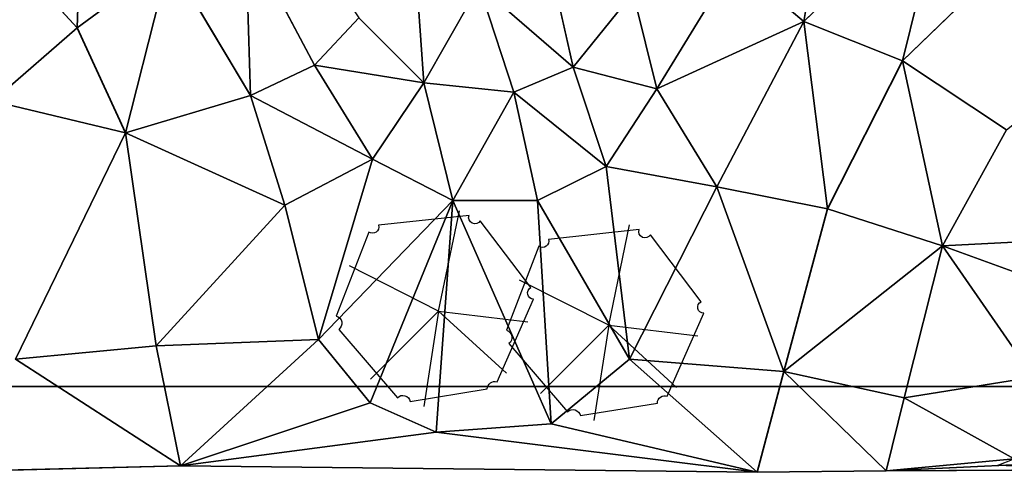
# Model space of a CAD drawing. Header units: feet. Extents: x 45583 to 45902, y 131989 to 132204.
# Tile 2 of 11: x 45663 to 45763, y 131991 to 132037. Entities that reach past the tile are written whole.
import ezdxf

# ---------------------------------------------------------------- set-up
doc = ezdxf.new("R2010")
doc.units = ezdxf.units.FT
doc.header["$MEASUREMENT"] = 0
for name, color, linetype, lineweight in [('C-Prop-E', 194, 'Continuous', 35), ('C-Topo-Majr-E', 34, 'Continuous', 35), ('C-Topo-Minr-E', 94, 'Continuous', 25), ('L-Plnt-Tree-E', 65, 'Continuous', 25)]:
    doc.layers.add(name, color=color, linetype=linetype, lineweight=lineweight)
doc.layers.add('C-TINN', color=182, linetype='Continuous')
doc.layers.add('C-TINN-BNDY', color=110, linetype='Continuous')

# ---------------------------------------------------------------- blocks, each defined once
blk = doc.blocks.new('tree_evergreen')
for p, q in [((333.824, 95.827), (335.94, 105.968)), ((333.824, 95.827), (324.809, 100.384)), ((326.933, 88.936), (333.824, 95.827)), ((333.824, 95.827), (332.321, 86.194)), ((333.824, 95.827), (342.859, 94.739)), ((333.824, 95.827), (340.695, 89.546))]:
    blk.add_line(p, q)
blk.add_lwpolyline([(323.738, 93.973), (329.657, 87.071, -0.593052), (330.968, 86.686), (338.756, 87.956, -0.512092), (339.741, 88.666), (343.437, 97.035, -0.796562), (343.171, 98.194), (338.047, 104.959, -0.9044), (336.905, 105.496), (327.746, 104.506, -0.730097), (326.771, 103.818), (323.483, 95.326, -0.611466), (323.738, 93.973, 20.778034)], format="xyb")

msp = doc.modelspace()

# ---------------------------------------------------------------- linework, layer by layer
at = {"layer": 'C-Prop-E'}
msp.add_line((45888, 132000), (45600, 132000), dxfattribs=at)
at = {"layer": 'C-TINN', "linetype": 'Continuous'}
for p, q in [((45669.925, 132055.333, 931), (45669.279, 132036.263, 930)), ((45669.279, 132036.263, 930), (45669.925, 132055.333, 931)), ((45742.768, 132036.893, 931), (45745.817, 132054.313, 932)), ((45745.817, 132054.313, 932), (45742.768, 132036.893, 931)), ((45655.366, 132051.373, 930), (45669.279, 132036.263, 930)), ((45669.279, 132036.263, 930), (45655.366, 132051.373, 930)), ((45757.249, 132050.962, 931), (45742.768, 132036.893, 931)), ((45742.768, 132036.893, 931), (45757.249, 132050.962, 931)), ((45752.75, 132032.92, 930), (45757.249, 132050.962, 931)), ((45757.249, 132050.962, 931), (45752.75, 132032.92, 930)), ((45686.343, 132045.588, 932), (45693.267, 132032.51, 932)), ((45686.343, 132045.588, 932), (45686.791, 132029.422, 931)), ((45693.267, 132032.51, 932), (45686.343, 132045.588, 932)), ((45686.791, 132029.422, 931), (45686.343, 132045.588, 932)), ((45763.655, 132043.455, 930), (45752.75, 132032.92, 930)), ((45752.75, 132032.92, 930), (45763.655, 132043.455, 930)), ((45669.279, 132036.263, 930), (45678.6, 132043.177, 931)), ((45678.6, 132043.177, 931), (45669.279, 132036.263, 930)), ((45678.6, 132043.177, 931), (45674.149, 132025.669, 930)), ((45674.149, 132025.669, 930), (45678.6, 132043.177, 931)), ((45678.6, 132043.177, 931), (45686.791, 132029.422, 931)), ((45686.791, 132029.422, 931), (45678.6, 132043.177, 931)), ((45717.02, 132043.202, 934), (45719.434, 132032.296, 933)), ((45719.434, 132032.296, 933), (45717.02, 132043.202, 934)), ((45727.9, 132030.092, 932), (45735.732, 132042.889, 932)), ((45735.732, 132042.889, 932), (45727.9, 132030.092, 932)), ((45742.768, 132036.893, 931), (45735.732, 132042.889, 932)), ((45735.732, 132042.889, 932), (45742.768, 132036.893, 931)), ((45703.538, 132041.856, 934), (45704.34, 132030.716, 933)), ((45704.34, 132030.716, 933), (45703.538, 132041.856, 934)), ((45709.942, 132040.509, 934), (45704.34, 132030.716, 933)), ((45704.34, 132030.716, 933), (45709.942, 132040.509, 934)), ((45709.942, 132040.509, 934), (45719.434, 132032.296, 933)), ((45709.942, 132040.509, 934), (45713.463, 132029.769, 933)), ((45719.434, 132032.296, 933), (45709.942, 132040.509, 934)), ((45713.463, 132029.769, 933), (45709.942, 132040.509, 934)), ((45719.434, 132032.296, 933), (45725.507, 132039.776, 933)), ((45725.507, 132039.776, 933), (45719.434, 132032.296, 933)), ((45727.9, 132030.092, 932), (45725.507, 132039.776, 933)), ((45725.507, 132039.776, 933), (45727.9, 132030.092, 932)), ((45697.762, 132037.286, 933), (45693.267, 132032.51, 932)), ((45693.267, 132032.51, 932), (45697.762, 132037.286, 933)), ((45697.762, 132037.286, 933), (45704.34, 132030.716, 933)), ((45704.34, 132030.716, 933), (45697.762, 132037.286, 933)), ((45727.9, 132030.092, 932), (45742.768, 132036.893, 931)), ((45742.768, 132036.893, 931), (45727.9, 132030.092, 932)), ((45742.768, 132036.893, 931), (45733.977, 132020.185, 931)), ((45733.977, 132020.185, 931), (45742.768, 132036.893, 931)), ((45745.161, 132017.971, 930), (45742.768, 132036.893, 931)), ((45752.75, 132032.92, 930), (45742.768, 132036.893, 931)), ((45742.768, 132036.893, 931), (45745.161, 132017.971, 930)), ((45742.768, 132036.893, 931), (45752.75, 132032.92, 930)), ((45669.279, 132036.263, 930), (45660.746, 132028.857, 929)), ((45660.746, 132028.857, 929), (45669.279, 132036.263, 930)), ((45669.279, 132036.263, 930), (45674.149, 132025.669, 930)), ((45674.149, 132025.669, 930), (45669.279, 132036.263, 930)), ((45686.791, 132029.422, 931), (45693.267, 132032.51, 932)), ((45693.267, 132032.51, 932), (45686.791, 132029.422, 931)), ((45693.267, 132032.51, 932), (45704.34, 132030.716, 933)), ((45704.34, 132030.716, 933), (45693.267, 132032.51, 932)), ((45693.267, 132032.51, 932), (45699.142, 132023.006, 932)), ((45699.142, 132023.006, 932), (45693.267, 132032.51, 932)), ((45752.75, 132032.92, 930), (45745.161, 132017.971, 930)), ((45745.161, 132017.971, 930), (45752.75, 132032.92, 930)), ((45756.814, 132014.213, 929), (45752.75, 132032.92, 930)), ((45763.276, 132025.957, 929), (45752.75, 132032.92, 930)), ((45752.75, 132032.92, 930), (45756.814, 132014.213, 929)), ((45752.75, 132032.92, 930), (45763.276, 132025.957, 929)), ((45713.463, 132029.769, 933), (45719.434, 132032.296, 933)), ((45719.434, 132032.296, 933), (45713.463, 132029.769, 933)), ((45722.775, 132022.254, 932), (45719.434, 132032.296, 933)), ((45719.434, 132032.296, 933), (45727.9, 132030.092, 932)), ((45719.434, 132032.296, 933), (45722.775, 132022.254, 932)), ((45727.9, 132030.092, 932), (45719.434, 132032.296, 933)), ((45704.34, 132030.716, 933), (45699.142, 132023.006, 932)), ((45699.142, 132023.006, 932), (45704.34, 132030.716, 933)), ((45704.34, 132030.716, 933), (45713.463, 132029.769, 933)), ((45704.34, 132030.716, 933), (45707.271, 132018.797, 932)), ((45713.463, 132029.769, 933), (45704.34, 132030.716, 933)), ((45707.271, 132018.797, 932), (45704.34, 132030.716, 933)), ((45707.271, 132018.797, 932), (45713.463, 132029.769, 933)), ((45713.463, 132029.769, 933), (45707.271, 132018.797, 932)), ((45713.463, 132029.769, 933), (45722.775, 132022.254, 932)), ((45713.463, 132029.769, 933), (45715.851, 132018.797, 932)), ((45722.775, 132022.254, 932), (45713.463, 132029.769, 933)), ((45715.851, 132018.797, 932), (45713.463, 132029.769, 933)), ((45722.775, 132022.254, 932), (45727.9, 132030.092, 932)), ((45727.9, 132030.092, 932), (45722.775, 132022.254, 932)), ((45733.977, 132020.185, 931), (45727.9, 132030.092, 932)), ((45727.9, 132030.092, 932), (45733.977, 132020.185, 931)), ((45674.149, 132025.669, 930), (45660.746, 132028.857, 929)), ((45660.746, 132028.857, 929), (45674.149, 132025.669, 930)), ((45674.149, 132025.669, 930), (45686.791, 132029.422, 931)), ((45686.791, 132029.422, 931), (45674.149, 132025.669, 930)), ((45686.791, 132029.422, 931), (45699.142, 132023.006, 932)), ((45699.142, 132023.006, 932), (45686.791, 132029.422, 931)), ((45686.791, 132029.422, 931), (45690.278, 132018.338, 931)), ((45690.278, 132018.338, 931), (45686.791, 132029.422, 931)), ((45674.149, 132025.669, 930), (45663.026, 132002.762, 929)), ((45663.026, 132002.762, 929), (45674.149, 132025.669, 930)), ((45674.149, 132025.669, 930), (45690.278, 132018.338, 931)), ((45690.278, 132018.338, 931), (45674.149, 132025.669, 930)), ((45674.149, 132025.669, 930), (45677.279, 132004.132, 930)), ((45677.279, 132004.132, 930), (45674.149, 132025.669, 930)), ((45763.276, 132025.957, 929), (45756.814, 132014.213, 929)), ((45756.814, 132014.213, 929), (45763.276, 132025.957, 929)), ((45699.142, 132023.006, 932), (45690.278, 132018.338, 931)), ((45690.278, 132018.338, 931), (45699.142, 132023.006, 932)), ((45699.142, 132023.006, 932), (45693.681, 132004.745, 931)), ((45693.681, 132004.745, 931), (45699.142, 132023.006, 932)), ((45699.142, 132023.006, 932), (45707.271, 132018.797, 932)), ((45707.271, 132018.797, 932), (45699.142, 132023.006, 932)), ((45715.851, 132018.797, 932), (45722.775, 132022.254, 932)), ((45722.775, 132022.254, 932), (45715.851, 132018.797, 932)), ((45725.158, 132002.762, 931), (45722.775, 132022.254, 932)), ((45722.775, 132022.254, 932), (45733.977, 132020.185, 931)), ((45722.775, 132022.254, 932), (45725.158, 132002.762, 931)), ((45733.977, 132020.185, 931), (45722.775, 132022.254, 932)), ((45733.977, 132020.185, 931), (45725.158, 132002.762, 931)), ((45725.158, 132002.762, 931), (45733.977, 132020.185, 931)), ((45740.775, 132001.517, 930), (45733.977, 132020.185, 931)), ((45745.161, 132017.971, 930), (45733.977, 132020.185, 931)), ((45733.977, 132020.185, 931), (45740.775, 132001.517, 930)), ((45733.977, 132020.185, 931), (45745.161, 132017.971, 930)), ((45693.681, 132004.745, 931), (45707.271, 132018.797, 932)), ((45707.271, 132018.797, 932), (45693.681, 132004.745, 931)), ((45707.271, 132018.797, 932), (45698.927, 131998.373, 931)), ((45698.927, 131998.373, 931), (45707.271, 132018.797, 932)), ((45707.271, 132018.797, 932), (45705.591, 131995.399, 931)), ((45705.591, 131995.399, 931), (45707.271, 132018.797, 932)), ((45707.271, 132018.797, 932), (45715.851, 132018.797, 932)), ((45707.271, 132018.797, 932), (45717.218, 131996.249, 931)), ((45715.851, 132018.797, 932), (45707.271, 132018.797, 932)), ((45717.218, 131996.249, 931), (45707.271, 132018.797, 932)), ((45717.218, 131996.249, 931), (45715.851, 132018.797, 932)), ((45715.851, 132018.797, 932), (45725.158, 132002.762, 931)), ((45715.851, 132018.797, 932), (45717.218, 131996.249, 931)), ((45725.158, 132002.762, 931), (45715.851, 132018.797, 932)), ((45690.278, 132018.338, 931), (45677.279, 132004.132, 930)), ((45677.279, 132004.132, 930), (45690.278, 132018.338, 931)), ((45690.278, 132018.338, 931), (45693.681, 132004.745, 931)), ((45693.681, 132004.745, 931), (45690.278, 132018.338, 931)), ((45745.161, 132017.971, 930), (45740.775, 132001.517, 930)), ((45740.775, 132001.517, 930), (45745.161, 132017.971, 930)), ((45756.814, 132014.213, 929), (45745.161, 132017.971, 930)), ((45745.161, 132017.971, 930), (45756.814, 132014.213, 929)), ((45772.72, 132015.079, 928), (45756.814, 132014.213, 929)), ((45756.814, 132014.213, 929), (45772.72, 132015.079, 928)), ((45756.814, 132014.213, 929), (45740.775, 132001.517, 930)), ((45740.775, 132001.517, 930), (45756.814, 132014.213, 929)), ((45756.814, 132014.213, 929), (45752.937, 131998.854, 929)), ((45752.937, 131998.854, 929), (45756.814, 132014.213, 929)), ((45765.995, 132000.977, 928), (45756.814, 132014.213, 929)), ((45769.223, 132009.707, 928), (45756.814, 132014.213, 929)), ((45756.814, 132014.213, 929), (45765.995, 132000.977, 928)), ((45756.814, 132014.213, 929), (45769.223, 132009.707, 928)), ((45677.279, 132004.132, 930), (45693.681, 132004.745, 931)), ((45693.681, 132004.745, 931), (45677.279, 132004.132, 930)), ((45693.681, 132004.745, 931), (45679.714, 131991.975, 930)), ((45679.714, 131991.975, 930), (45693.681, 132004.745, 931)), ((45693.681, 132004.745, 931), (45698.927, 131998.373, 931)), ((45698.927, 131998.373, 931), (45693.681, 132004.745, 931)), ((45677.279, 132004.132, 930), (45663.026, 132002.762, 929)), ((45663.026, 132002.762, 929), (45677.279, 132004.132, 930)), ((45677.279, 132004.132, 930), (45679.714, 131991.975, 930)), ((45679.714, 131991.975, 930), (45677.279, 132004.132, 930)), ((45679.714, 131991.975, 930), (45663.026, 132002.762, 929)), ((45663.026, 132002.762, 929), (45679.714, 131991.975, 930)), ((45725.158, 132002.762, 931), (45717.218, 131996.249, 931)), ((45717.218, 131996.249, 931), (45725.158, 132002.762, 931)), ((45738.049, 131991.336, 930), (45725.158, 132002.762, 931)), ((45740.775, 132001.517, 930), (45725.158, 132002.762, 931)), ((45725.158, 132002.762, 931), (45738.049, 131991.336, 930)), ((45725.158, 132002.762, 931), (45740.775, 132001.517, 930)), ((45740.775, 132001.517, 930), (45738.049, 131991.336, 930)), ((45738.049, 131991.336, 930), (45740.775, 132001.517, 930)), ((45751.127, 131991.498, 929), (45740.775, 132001.517, 930)), ((45752.937, 131998.854, 929), (45740.775, 132001.517, 930)), ((45740.775, 132001.517, 930), (45751.127, 131991.498, 929)), ((45740.775, 132001.517, 930), (45752.937, 131998.854, 929)), ((45765.995, 132000.977, 928), (45752.937, 131998.854, 929)), ((45752.937, 131998.854, 929), (45765.995, 132000.977, 928)), ((45752.937, 131998.854, 929), (45751.127, 131991.498, 929)), ((45751.127, 131991.498, 929), (45752.937, 131998.854, 929)), ((45764.071, 131992.698, 928), (45752.937, 131998.854, 929)), ((45752.937, 131998.854, 929), (45764.071, 131992.698, 928)), ((45679.714, 131991.975, 930), (45698.927, 131998.373, 931)), ((45698.927, 131998.373, 931), (45679.714, 131991.975, 930)), ((45698.927, 131998.373, 931), (45705.591, 131995.399, 931)), ((45705.591, 131995.399, 931), (45698.927, 131998.373, 931)), ((45717.218, 131996.249, 931), (45705.591, 131995.399, 931)), ((45705.591, 131995.399, 931), (45717.218, 131996.249, 931)), ((45738.049, 131991.336, 930), (45717.218, 131996.249, 931)), ((45717.218, 131996.249, 931), (45738.049, 131991.336, 930)), ((45705.591, 131995.399, 931), (45679.714, 131991.975, 930)), ((45679.714, 131991.975, 930), (45705.591, 131995.399, 931)), ((45738.049, 131991.336, 930), (45705.591, 131995.399, 931)), ((45705.591, 131995.399, 931), (45738.049, 131991.336, 930)), ((45764.071, 131992.698, 928), (45751.127, 131991.498, 929)), ((45751.127, 131991.498, 929), (45764.071, 131992.698, 928)), ((45660.534, 131991.513, 929), (45679.714, 131991.975, 930)), ((45679.714, 131991.975, 930), (45738.049, 131991.336, 930)), ((45773.527, 131992.515, 927), (45751.127, 131991.498, 929)), ((45751.127, 131991.498, 929), (45773.527, 131992.515, 927)), ((45751.127, 131991.498, 929), (45795.583, 131991.709, 927)), ((45738.049, 131991.336, 930), (45751.127, 131991.498, 929))]:
    msp.add_line(p, q, dxfattribs=at)
at = {"layer": 'C-TINN-BNDY', "linetype": 'Continuous'}
for points in [[(45738.049, 131991.336, 930), (45679.714, 131991.975, 930), (45660.534, 131991.513, 929), (45643.663, 131992.268, 928), (45628.778, 131992.001, 927), (45603.627, 131991.5, 925), (45592.377, 132028.146, 925), (45592.59, 132067.995, 925), (45592.355, 132095.758, 923), (45592.523, 132126.576, 921), (45593.065, 132147.036, 919), (45592.571, 132171.101, 919), (45592.32, 132181.975, 920), (45602.825, 132195.92, 920), (45617.8, 132195.951, 920), (45637.694, 132195.137, 922), (45649.049, 132195.185, 923), (45659.036, 132195.077, 924), (45679.991, 132195.947, 927), (45702.854, 132195.281, 930), (45720.524, 132194.749, 932), (45732.203, 132194.916, 933), (45782.659, 132195.018, 937)], [(45795.583, 131991.709, 927), (45751.127, 131991.498, 929), (45738.049, 131991.336, 930)]]:
    msp.add_polyline3d(points, dxfattribs=at)
at = {"layer": 'C-Topo-Majr-E', "elevation": 930}
for points in [[(45679.714, 131991.975), (45677.279, 132004.132), (45674.149, 132025.669), (45669.279, 132036.263), (45655.366, 132051.373), (45652.062, 132058.147), (45652.061, 132067.604), (45655.713, 132082.541), (45663.89, 132096.492), (45673.108, 132104.134), (45695.198, 132114.399), (45722.503, 132129.162), (45728.419, 132135.458), (45729.288, 132146.226), (45727.202, 132159.797), (45720.941, 132164.66), (45702.332, 132171.117), (45698.68, 132177.891), (45700.071, 132190.071), (45702.854, 132195.281)], [(45738.049, 131991.336), (45740.775, 132001.517), (45745.161, 132017.971), (45752.75, 132032.92), (45763.655, 132043.455), (45775.635, 132047.502), (45789.386, 132045.134), (45796.393, 132040.278), (45804.572, 132029.742), (45813.123, 132018.948), (45820.946, 132014.923), (45829.718, 132014.449), (45838.972, 132020.139), (45846.68, 132028.199), (45858.538, 132039.939), (45872.791, 132049.186), (45886.186, 132055.224), (45892.706, 132057.354), (45897.566, 132058.538)]]:
    msp.add_lwpolyline(points, dxfattribs=at)
at = {"layer": 'C-Topo-Majr-E', "linetype": 'Continuous', "elevation": 930}
msp.add_lwpolyline([(45722.503, 132129.162), (45695.198, 132114.399), (45673.108, 132104.134), (45663.89, 132096.492), (45655.713, 132082.541), (45652.061, 132067.604), (45652.062, 132058.147), (45655.366, 132051.373), (45669.279, 132036.263), (45674.149, 132025.669), (45677.279, 132004.132), (45679.714, 131991.975), (45738.049, 131991.336), (45740.775, 132001.517), (45745.161, 132017.971), (45752.75, 132032.92), (45763.655, 132043.455)], dxfattribs=at)
at = {"layer": 'C-Topo-Minr-E'}
for points, elevation in [([(45728.371, 132123.067), (45704.914, 132109.545), (45682.387, 132098.646), (45673.283, 132091.049), (45666.987, 132078.892), (45665.168, 132068.413), (45669.925, 132055.333), (45678.6, 132043.177), (45686.791, 132029.422), (45690.278, 132018.338), (45693.681, 132004.745), (45698.927, 131998.373), (45705.591, 131995.399), (45717.218, 131996.249), (45725.158, 132002.762), (45733.977, 132020.185), (45742.768, 132036.893), (45757.249, 132050.962), (45775.965, 132056.91)], 931), ([(45739.243, 132119.477), (45727.954, 132111.397), (45690.263, 132092.938), (45681.081, 132085.121), (45675.955, 132076.645), (45675.052, 132068.077), (45677.009, 132059.057), (45686.343, 132045.588), (45693.267, 132032.51), (45699.142, 132023.006), (45707.271, 132018.797), (45715.851, 132018.797), (45722.775, 132022.254), (45727.9, 132030.092), (45735.732, 132042.889), (45745.817, 132054.313), (45758.773, 132061.701), (45776.686, 132066.512)], 932), ([(45750.22, 132115.876), (45744.953, 132109.794), (45735.338, 132105.347), (45707.589, 132094.699), (45692.103, 132086.107), (45684.595, 132078.683), (45682.267, 132070.395), (45683.382, 132061.376), (45689.462, 132049.718), (45697.762, 132037.286), (45704.34, 132030.716), (45713.463, 132029.769), (45719.434, 132032.296), (45725.507, 132039.776), (45736.142, 132054.779), (45748.287, 132066.201), (45759.338, 132073.403), (45770.572, 132077.345)], 933), ([(45751.127, 131991.498), (45752.937, 131998.854), (45756.814, 132014.213), (45763.276, 132025.957), (45771.032, 132032.078), (45778.398, 132034.014), (45787.833, 132032.982), (45794.811, 132027.432), (45806.959, 132012.719), (45818.731, 132004.964), (45829.716, 132004.061), (45843.307, 132010.519), (45858.04, 132023.167), (45876.15, 132037.763), (45889.857, 132044.999), (45896.319, 132047.193)], 929)]:
    msp.add_lwpolyline(points, dxfattribs=dict(at, elevation=elevation))
at = {"layer": 'C-Topo-Minr-E', "linetype": 'Continuous'}
for points, elevation in [([(45739.243, 132119.477), (45727.954, 132111.397), (45690.263, 132092.938), (45681.081, 132085.121), (45675.955, 132076.645), (45675.052, 132068.077), (45677.009, 132059.057), (45686.343, 132045.588), (45693.267, 132032.51), (45699.142, 132023.006), (45707.271, 132018.797), (45715.851, 132018.797), (45722.775, 132022.254), (45727.9, 132030.092), (45735.732, 132042.889), (45745.817, 132054.313), (45758.773, 132061.701), (45776.686, 132066.512)], 932), ([(45773.355, 131991.604), (45762.327, 131992.006), (45764.071, 131992.698), (45765.995, 132000.977), (45769.223, 132009.707), (45772.72, 132015.079), (45777.427, 132017.765), (45786.303, 132015.079), (45792.221, 132008.767), (45801.501, 131997.888), (45809.57, 131991.441), (45837.244, 131998.236), (45844.039, 132001.465), (45847.252, 132004.459), (45853.391, 132011.517), (45860.758, 132017.841), (45866.683, 132023.188), (45875.738, 132030.486), (45881.321, 132034.352), (45888.175, 132037.97), (45891.102, 132039.325), (45892.958, 132039.895), (45896.189, 132040.992), (45896.561, 132042.707)], 928)]:
    msp.add_lwpolyline(points, dxfattribs=dict(at, elevation=elevation))

# ---------------------------------------------------------------- block references
at = {"layer": 'L-Plnt-Tree-E'}
for p in [(45372.007, 131911.809), (45389.216, 131910.377)]:
    msp.add_blockref('tree_evergreen', p, dxfattribs=at)

doc.saveas('drawing.dxf')
